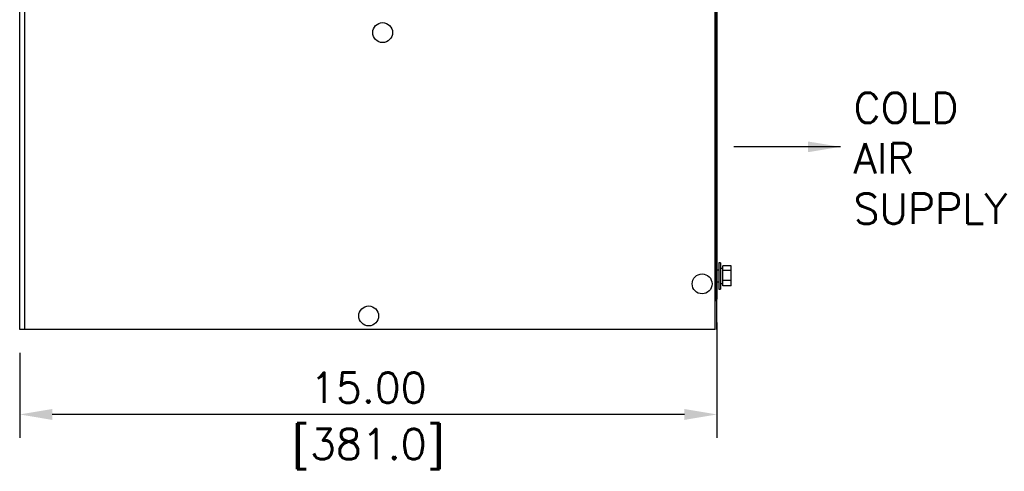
# Model space of a CAD drawing. Extents: x 742 to 849, y -110 to -28.
# Tile 9 of 17: x 785 to 806, y -80 to -70. Entities that reach past the tile are written whole.
import ezdxf

# ---------------------------------------------------------------- set-up
doc = ezdxf.new("R2010")
doc.units = 0
doc.header["$LTSCALE"] = 4
doc.header["$MEASUREMENT"] = 0
doc.layers.get('0').update_dxf_attribs({"linetype": 'CONTINUOUS'})
doc.layers.get('DEFPOINTS').update_dxf_attribs({"linetype": 'CONTINUOUS'})
for name, color, linetype in [('Dimensions', 140, 'CONTINUOUS'), ('Dimensions @ 1', 140, 'CONTINUOUS'), ('TEXT', 140, 'CONTINUOUS'), ('TEXT @ 1', 140, 'CONTINUOUS')]:
    doc.layers.add(name, color=color, linetype=linetype)
doc.styles.add('ROMANS', font='romans.shx')
doc.dimstyles.new('FSTD1', dxfattribs={"dimtxt": 0.65, "dimasz": 0.7, "dimexe": 0.5, "dimexo": 0.5, "dimgap": 0.25, "dimtad": 1, "dimzin": 9, "dimdsep": 46, "dimtxsty": 'ROMANS', "dimcen": 0, "dimadec": 0, "dimazin": 0, "dimtfac": 1, "dimtmove": 0, "dimatfit": 3, "dimfxl": 0, "dimtolj": 1, "dimarcsym": 0})

# ---------------------------------------------------------------- blocks, each defined once
blk = doc.blocks.new('*D5')
at = {"layer": 'DEFPOINTS', "color": 0}
for p in [(799.7, -76.481), (784.7, -77.132), (784.7, -78.959)]:
    blk.add_point(p, dxfattribs=at)
at = {"layer": 'Dimensions', "color": 0, "lineweight": -2}
for p, q in [((799.7, -76.981), (799.7, -79.459)), ((784.7, -77.632), (784.7, -79.459)), ((799, -78.959), (785.4, -78.959))]:
    blk.add_line(p, q, dxfattribs=at)
at = {"layer": 'Dimensions', "color": 0}
for points in [[(785.4, -78.842), (785.4, -79.076), (784.7, -78.959)], [(799, -78.842), (799, -79.076), (799.7, -78.959)]]:
    blk.add_solid(points, dxfattribs=at)
at = {"layer": 'Dimensions', "color": 0, "char_height": 0.65, "attachment_point": 5, "style": 'ROMANS'}
for s, insert in [('\\A1;15.00', (792.2, -78.384)), ('\\A1;[381.0]', (792.2, -79.704))]:
    blk.add_mtext(s, dxfattribs=dict(at, insert=insert))

msp = doc.modelspace()

# ---------------------------------------------------------------- linework, layer by layer
for p, q in [((799.66, -77.132), (799.66, -41.704)), ((799.665, -77.132), (799.665, -41.704)), ((799.674, -76.481), (799.674, -41.868)), ((799.7, -41.868), (799.7, -76.451)), ((799.665, -76.481), (799.665, -42.079)), ((799.67, -76.481), (799.67, -42.079)), ((784.7, -77.132), (784.7, -44.545)), ((784.81, -77.132), (784.81, -44.545)), ((799.7, -77.132), (799.7, -44.545)), ((799.74, -75.7), (799.74, -76.264)), ((799.778, -75.7), (799.74, -75.7)), ((799.778, -75.7), (799.778, -76.264)), ((799.827, -75.819), (799.778, -75.819)), ((799.827, -75.864), (799.827, -75.767)), ((800.004, -75.767), (799.827, -75.767)), ((800.004, -75.864), (800.004, -75.767)), ((799.74, -75.858), (799.7, -75.858)), ((799.827, -76.079), (799.827, -75.864)), ((800.004, -75.864), (799.827, -75.864)), ((800.004, -76.079), (800.004, -75.864)), ((799.7, -76.106), (799.74, -76.106)), ((799.778, -76.145), (799.827, -76.145)), ((799.827, -76.197), (799.827, -76.079)), ((800.004, -76.079), (799.827, -76.079)), ((800.004, -76.197), (799.827, -76.197)), ((800.004, -76.197), (800.004, -76.079)), ((799.7, -76.451), (799.7, -76.481)), ((799.74, -76.264), (799.778, -76.264)), ((799.665, -76.481), (799.665, -76.481)), ((799.665, -76.481), (799.67, -76.481)), ((799.67, -76.481), (799.674, -76.481)), ((799.7, -76.481), (799.674, -76.481)), ((784.81, -77.132), (784.7, -77.132)), ((799.66, -77.132), (784.81, -77.132)), ((799.66, -77.132), (799.665, -77.132))]:
    msp.add_line(p, q)
msp.add_arc((799.611, -76.451), 0.089, 307.468, 340.301)
for centre, major_axis in [((792.508, -70.753), (0, 0.214)), ((799.381, -76.153), (0, 0.214)), ((792.208, -76.842), (0, -0.214))]:
    msp.add_ellipse(centre, major_axis=major_axis, ratio=0.996195)

# ---------------------------------------------------------------- texts
at = {"layer": 'TEXT', "insert": (802.638, -72.045), "char_height": 0.65, "attachment_point": 1, "style": 'ROMANS'}
msp.add_mtext_dynamic_manual_height_columns('COLD\\PAIR\\PSUPPLY', width=3.1777, gutter_width=2.5, heights=[0], dxfattribs=at)

# ---------------------------------------------------------------- dimensions: what is measured, and where the dimension line sits
at = {"layer": 'Dimensions @ 1'}
dim = msp.add_linear_dim(base=(784.7, -78.959), p1=(799.7, -76.481), p2=(784.7, -77.132), dimstyle='FSTD1', override={"dimscale": 1, "dimzin": 1, "dimpost": '\\X', "dimtix": 0, "dimtofl": 1, "dimtmove": 0, "dimatfit": 3}, dxfattribs=at)
dim.commit()
dim.dimension.update_dxf_attribs({"geometry": '*D5', "text_midpoint": (792.2, -78.959)})

# ---------------------------------------------------------------- leaders
at = {"layer": 'TEXT @ 1'}
msp.add_leader([(802.359, -73.208), (800.066, -73.208)], dimstyle='FSTD1', override={"dimscale": 1}, dxfattribs=at)

doc.saveas('drawing.dxf')
